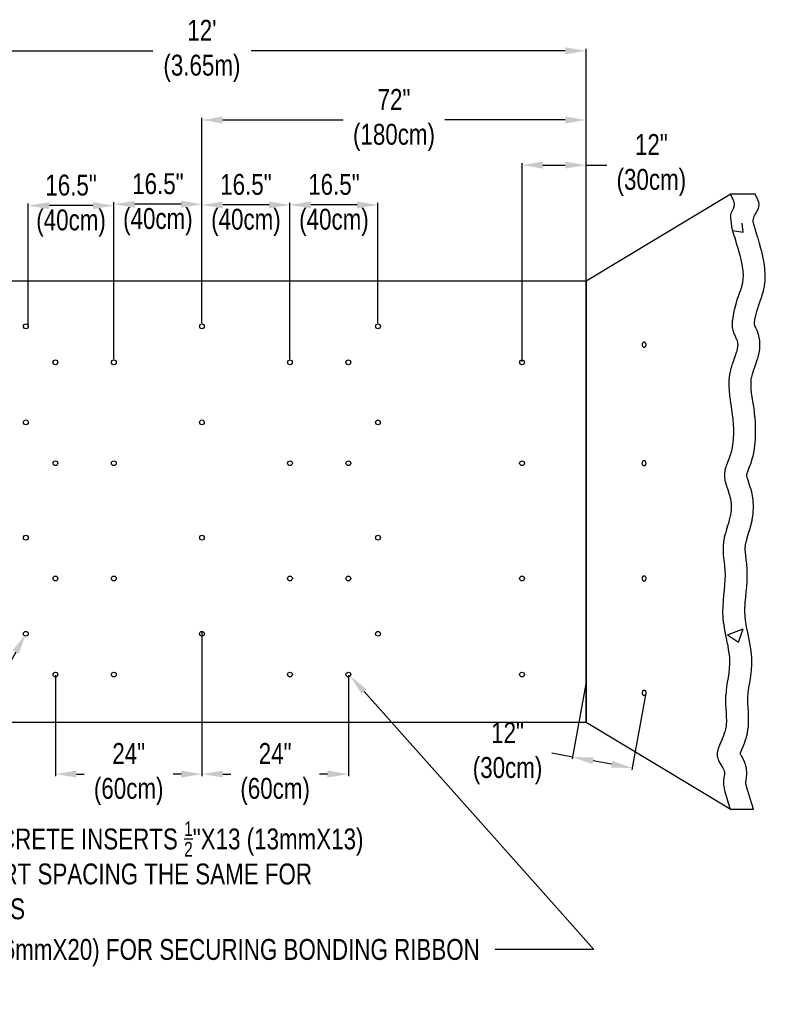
# Model space of a CAD drawing. Header units: inches. Extents: x 65 to 2519, y -54 to 399.
# Tile 4 of 21: x 123 to 189, y 123 to 211. Entities that reach past the tile are written whole.
import ezdxf
from ezdxf import colors
from ezdxf.entities.mleader import LeaderData, LeaderLine
from ezdxf.math import Vec2, Vec3

# ---------------------------------------------------------------- set-up
doc = ezdxf.new("R2010")
doc.units = ezdxf.units.IN
doc.header["$MEASUREMENT"] = 0
for name, color, linetype in [('3', 7, 'Continuous'), ('Drawing Notes', 7, 'Continuous'), ('Manhole', 30, 'Continuous')]:
    doc.layers.add(name, color=color, linetype=linetype)
doc.styles.add('120', font='FSIMPLEX.SHX', dxfattribs={"width": 0.8, "height": 1.8674})
doc.styles.get("Standard").update_dxf_attribs({"font": 'fsimplex.shx', "width": 0.8})
doc.dimstyles.get("Standard").update_dxf_attribs({"dimtxt": 1.8674, "dimasz": 1.8674, "dimexe": 0.18, "dimexo": 0.0625, "dimgap": 0.09, "dimtad": 0, "dimtih": 1, "dimtoh": 1, "dimdec": 4, "dimzin": 0, "dimdsep": 46, "dimtxsty": '120', "dimcen": 0.09, "dimclrd": 256, "dimclre": 256, "dimclrt": 256, "dimadec": 0, "dimazin": 0, "dimtfac": 1, "dimtdec": 4, "dimtofl": 0, "dimtmove": 0, "dimatfit": 3, "dimfxl": 1, "dimtolj": 1, "dimtzin": 0, "dimarcsym": 0})

# ---------------------------------------------------------------- blocks, each defined once
blk = doc.blocks.new('*D11')
at = {"lineweight": -2, "transparency": 16777216}
for p, q in [((139.069, 187.965), (139.069, 202.436)), ((173.396, 187.965), (173.396, 202.436)), ((140.936, 202.256), (151.696, 202.256)), ((171.529, 202.256), (160.769, 202.256))]:
    blk.add_line(p, q, dxfattribs=at)
at = {"transparency": 16777216}
for points in [[(140.936, 202.567), (140.936, 201.944), (139.069, 202.256)], [(171.529, 202.567), (171.529, 201.944), (173.396, 202.256)]]:
    blk.add_solid(points, dxfattribs=at)
at = {"layer": 'Defpoints', "color": 0, "transparency": 16777216}
for p in [(139.069, 202.256), (139.069, 187.903), (173.396, 187.903)]:
    blk.add_point(p, dxfattribs=at)
at = {"transparency": 16777216, "insert": (156.232, 202.256), "char_height": 1.8674, "attachment_point": 5, "style": '120'}
blk.add_mtext('\\A1;72"\\P(180cm)', dxfattribs=at)
blk = doc.blocks.new('*D12')
at = {"lineweight": -2, "transparency": 16777216}
for p, q in [((146.936, 187.965), (146.936, 194.849)), ((152.935, 194.669), (148.803, 194.669)), ((154.802, 184.104), (154.802, 194.849))]:
    blk.add_line(p, q, dxfattribs=at)
at = {"transparency": 16777216}
for points in [[(148.803, 194.98), (148.803, 194.358), (146.936, 194.669)], [(152.935, 194.98), (152.935, 194.358), (154.802, 194.669)]]:
    blk.add_solid(points, dxfattribs=at)
at = {"layer": 'Defpoints', "color": 0, "transparency": 16777216}
for p in [(146.936, 194.669), (146.936, 187.903), (154.802, 184.041)]:
    blk.add_point(p, dxfattribs=at)
at = {"transparency": 16777216, "insert": (150.869, 194.669), "char_height": 1.8674, "attachment_point": 5, "style": '120'}
blk.add_mtext('\\A1;16.5"\\P(40cm)', dxfattribs=at)
blk = doc.blocks.new('*D13')
at = {"lineweight": -2, "transparency": 16777216}
for p, q in [((131.202, 188.028), (131.202, 194.912)), ((137.202, 194.732), (133.07, 194.732)), ((139.069, 188.028), (139.069, 194.912))]:
    blk.add_line(p, q, dxfattribs=at)
at = {"transparency": 16777216}
for points in [[(133.07, 195.043), (133.07, 194.42), (131.202, 194.732)], [(137.202, 195.043), (137.202, 194.42), (139.069, 194.732)]]:
    blk.add_solid(points, dxfattribs=at)
at = {"layer": 'Defpoints', "color": 0, "transparency": 16777216}
for p in [(131.202, 194.732), (131.202, 187.965), (139.069, 187.965)]:
    blk.add_point(p, dxfattribs=at)
at = {"transparency": 16777216, "insert": (135.136, 194.732), "char_height": 1.8674, "attachment_point": 5, "style": '120'}
blk.add_mtext('\\A1;16.5"\\P(40cm)', dxfattribs=at)
blk = doc.blocks.new('*D14')
at = {"lineweight": -2, "transparency": 16777216}
for p, q in [((123.55, 183.9), (123.55, 194.787)), ((129.335, 194.607), (125.418, 194.607)), ((131.202, 180.885), (131.202, 194.787))]:
    blk.add_line(p, q, dxfattribs=at)
at = {"transparency": 16777216}
for points in [[(125.418, 194.918), (125.418, 194.295), (123.55, 194.607)], [(129.335, 194.918), (129.335, 194.295), (131.202, 194.607)]]:
    blk.add_solid(points, dxfattribs=at)
at = {"layer": 'Defpoints', "color": 0, "transparency": 16777216}
for p in [(123.55, 194.607), (123.55, 183.838), (131.202, 180.823)]:
    blk.add_point(p, dxfattribs=at)
at = {"transparency": 16777216, "insert": (127.376, 194.607), "char_height": 1.8674, "attachment_point": 5, "style": '120'}
blk.add_mtext('\\A1;16.5"\\P(40cm)', dxfattribs=at)
blk = doc.blocks.new('*D15')
at = {"lineweight": -2, "transparency": 16777216}
for p, q in [((139.069, 184.104), (139.069, 194.849)), ((145.068, 194.669), (140.936, 194.669)), ((146.936, 180.885), (146.936, 194.849))]:
    blk.add_line(p, q, dxfattribs=at)
at = {"transparency": 16777216}
for points in [[(140.936, 194.98), (140.936, 194.358), (139.069, 194.669)], [(145.068, 194.98), (145.068, 194.358), (146.936, 194.669)]]:
    blk.add_solid(points, dxfattribs=at)
at = {"layer": 'Defpoints', "color": 0, "transparency": 16777216}
for p in [(139.069, 194.669), (139.069, 184.041), (146.936, 180.823)]:
    blk.add_point(p, dxfattribs=at)
at = {"transparency": 16777216, "insert": (143.002, 194.669), "char_height": 1.8674, "attachment_point": 5, "style": '120'}
blk.add_mtext('\\A1;16.5"\\P(40cm)', dxfattribs=at)
blk = doc.blocks.new('*D16')
at = {"lineweight": -2, "transparency": 16777216}
for p, q in [((173.385, 151.897), (172.15, 145.177)), ((178.716, 150.917), (177.482, 144.198)), ((172.183, 145.354), (170.346, 145.692)), ((175.678, 144.712), (174.019, 145.017))]:
    blk.add_line(p, q, dxfattribs=at)
at = {"transparency": 16777216}
for points in [[(174.075, 145.323), (173.963, 144.711), (172.183, 145.354)], [(175.734, 145.018), (175.622, 144.406), (177.514, 144.375)]]:
    blk.add_solid(points, dxfattribs=at)
at = {"layer": 'Defpoints', "color": 0, "transparency": 16777216}
for p in [(173.396, 151.958), (178.728, 150.979), (172.183, 145.354)]:
    blk.add_point(p, dxfattribs=at)
at = {"transparency": 16777216, "insert": (166.379, 145.692), "char_height": 1.8674, "attachment_point": 5, "style": '120'}
blk.add_mtext('\\A1;12"\\P(30cm)', dxfattribs=at)
blk = doc.blocks.new('*D18')
at = {"lineweight": -2, "transparency": 16777216}
for p, q in [((139.069, 156.517), (139.069, 143.65)), ((125.982, 152.655), (125.982, 143.65)), ((127.849, 143.83), (128.558, 143.83)), ((137.202, 143.83), (136.493, 143.83))]:
    blk.add_line(p, q, dxfattribs=at)
at = {"transparency": 16777216}
for points in [[(127.849, 144.142), (127.849, 143.519), (125.982, 143.83)], [(137.202, 144.142), (137.202, 143.519), (139.069, 143.83)]]:
    blk.add_solid(points, dxfattribs=at)
at = {"layer": 'Defpoints', "color": 0, "transparency": 16777216}
for p in [(139.069, 156.58), (125.982, 152.718), (125.982, 143.83)]:
    blk.add_point(p, dxfattribs=at)
at = {"transparency": 16777216, "insert": (132.525, 143.83), "char_height": 1.8674, "attachment_point": 5, "style": '120'}
blk.add_mtext('\\A1;24"\\P(60cm)', dxfattribs=at)
blk = doc.blocks.new('*D19')
at = {"lineweight": -2, "transparency": 16777216}
for p, q in [((139.069, 156.302), (139.069, 143.65)), ((152.156, 152.655), (152.156, 143.65)), ((140.936, 143.83), (141.646, 143.83)), ((150.289, 143.83), (149.58, 143.83))]:
    blk.add_line(p, q, dxfattribs=at)
at = {"transparency": 16777216}
for points in [[(140.936, 144.142), (140.936, 143.519), (139.069, 143.83)], [(150.289, 144.142), (150.289, 143.519), (152.156, 143.83)]]:
    blk.add_solid(points, dxfattribs=at)
at = {"layer": 'Defpoints', "color": 0, "transparency": 16777216}
for p in [(139.069, 156.365), (152.156, 152.718), (139.069, 143.83)]:
    blk.add_point(p, dxfattribs=at)
at = {"transparency": 16777216, "insert": (145.613, 143.83), "char_height": 1.8674, "attachment_point": 5, "style": '120'}
blk.add_mtext('\\A1;24"\\P(60cm)', dxfattribs=at)
blk = doc.blocks.new('*D20')
at = {"lineweight": -2, "transparency": 16777216}
for p, q in [((104.742, 187.965), (104.742, 208.611)), ((173.396, 187.965), (173.396, 208.611)), ((106.61, 208.431), (134.675, 208.431)), ((171.529, 208.431), (143.463, 208.431))]:
    blk.add_line(p, q, dxfattribs=at)
at = {"transparency": 16777216}
for points in [[(106.61, 208.742), (106.61, 208.12), (104.742, 208.431)], [(171.529, 208.742), (171.529, 208.12), (173.396, 208.431)]]:
    blk.add_solid(points, dxfattribs=at)
at = {"layer": 'Defpoints', "color": 0, "transparency": 16777216}
for p in [(104.742, 208.431), (104.742, 187.903), (173.396, 187.903)]:
    blk.add_point(p, dxfattribs=at)
at = {"transparency": 16777216, "insert": (139.069, 208.431), "char_height": 1.8674, "attachment_point": 5, "style": '120'}
blk.add_mtext("\\A1;12'\\P(3.65m)", dxfattribs=at)
blk = doc.blocks.new('A$C7DAF2FD7')
at = {"layer": 'Drawing Notes', "lineweight": -2}
blk.add_lwpolyline([(1.412, -1.525), (19.103, -21.372), (21.921, -24.551), (13.107, -24.551)], dxfattribs=at)
at = {"layer": 'Drawing Notes'}
blk.add_solid([(1.18, -1.732), (0.17, -0.131), (1.645, -1.318)], dxfattribs=at)
blk = doc.blocks.new('*D24')
at = {"layer": 'Defpoints', "color": 0, "transparency": 16777216}
for p in [(173.396, 198.227), (167.675, 180.608), (173.396, 180.608)]:
    blk.add_point(p, dxfattribs=at)
at = {"layer": 'Drawing Notes', "lineweight": -2, "transparency": 16777216}
for p, q in [((167.675, 180.671), (167.675, 198.407)), ((169.542, 198.227), (171.529, 198.227)), ((173.396, 180.671), (173.396, 198.407)), ((173.396, 198.227), (175.263, 198.227))]:
    blk.add_line(p, q, dxfattribs=at)
at = {"layer": 'Drawing Notes', "transparency": 16777216}
for points in [[(169.542, 198.538), (169.542, 197.915), (167.675, 198.227)], [(171.529, 198.538), (171.529, 197.915), (173.396, 198.227)]]:
    blk.add_solid(points, dxfattribs=at)
at = {"layer": 'Drawing Notes', "transparency": 16777216, "insert": (179.23, 198.227), "char_height": 1.8674, "attachment_point": 5, "style": '120'}
blk.add_mtext('\\A1;12"\\P(30cm)', dxfattribs=at)

msp = doc.modelspace()

# ---------------------------------------------------------------- hatches: boundary and pattern name
h = msp.add_hatch()
h.set_pattern_fill('AR-CONC', color=256, scale=2)
h.set_pattern_definition([(50, (-1.287, -6.314), (14.3452, -1.25504), [1.5, -16.5]), (355, (-1.287, -6.314), (-2.775, 15.04384), [1.2, -13.2]), (100.4514, (-0.092, -6.419), (11.5702, 13.7888), [1.2748, -14.02284]), (46.184, (-1.287, -2.314), (21.3448, -3.3104), [2.25, -24.75]), (96.636, (0.491, -2.59), (18.6932, 19.4824), [1.9122, -21.0343]), (351.184, (-1.287, -2.314), (18.6932, 19.4824), [1.8, -19.8]), (21, (0.713, -3.314), (11.93814, -8.0524), [1.5, -16.5]), (326, (0.713, -3.314), (4.8663, 14.503), [1.2, -13.2]), (71.4514, (1.708, -3.985), (16.80445, 6.4506), [1.2748, -14.02284]), (37.5, (-1.2873, -6.3143), (0.2432, 6.65788), [0, -13.04, 0, -13.4, 0, -13.25]), (7.5, (-1.287, -6.314), (5.26139, 7.88823), [0, -7.64, 0, -12.74, 0, -5.05]), (327.5, (-5.747, -6.3143), (10.67645, -0.4511), [0, -5, 0, -15.6, 0, -20.7]), (317.5, (-7.747, -6.314), (11.66372, 2.0021), [0, -6.5, 0, -10.36, 0, -14.7])])
h.paths.add_polyline_path([(189.30028, 189.18486), (189.20773, 189.65319), (189.08734, 190.16033), (188.94376, 190.69981), (188.78162, 191.26517), (188.60556, 191.84994), (188.42022, 192.44765), (188.23025, 193.05182), (186.26847, 193.05182), (186.45845, 192.44765), (186.64379, 191.84994), (186.81984, 191.26517), (186.98198, 190.69981), (187.12557, 190.16033), (187.24595, 189.65319), (187.3385, 189.18486), (187.39858, 188.76181), (187.42308, 188.38776), (187.41511, 188.05533), (187.37931, 187.75441), (187.32031, 187.47488), (187.24275, 187.20662), (187.15127, 186.9395), (187.05052, 186.66341), (186.94512, 186.36822), (186.83968, 186.04694), (186.73854, 185.70507), (186.64603, 185.35125), (186.56646, 184.99412), (186.50414, 184.64229), (186.46339, 184.30441), (186.44851, 183.9891), (186.46383, 183.70501), (186.51122, 183.45777), (186.58283, 183.24107), (186.66837, 183.04563), (186.75756, 182.86213), (186.84012, 182.68129), (186.90575, 182.49382), (186.94418, 182.2904), (186.94512, 182.06175), (186.90183, 181.80073), (186.8217, 181.50884), (186.7157, 181.18971), (186.59477, 180.84702), (186.46986, 180.4844), (186.35191, 180.10552), (186.25188, 179.71402), (186.18072, 179.31355), (186.14643, 178.90722), (186.14533, 178.49591), (186.17076, 178.07995), (186.21611, 177.65967), (186.27472, 177.23541), (186.33997, 176.8075), (186.40522, 176.37626), (186.46383, 175.94204), (186.51011, 175.50572), (186.54213, 175.07039), (186.55888, 174.63971), (186.55938, 174.21733), (186.54263, 173.80691), (186.50763, 173.41208), (186.45338, 173.03652), (186.3789, 172.68386), (186.28478, 172.35633), (186.17806, 172.05038), (186.06736, 171.76103), (185.9613, 171.48329), (185.86852, 171.2122), (185.79763, 170.94277), (185.75726, 170.67002), (185.75605, 170.38897), (185.79907, 170.09552), (185.87725, 169.78913), (185.978, 169.47012), (186.08871, 169.13882), (186.19675, 168.79557), (186.28954, 168.4407), (186.35446, 168.07455), (186.3789, 167.69743), (186.35429, 167.31014), (186.28821, 166.9152), (186.19227, 166.51562), (186.07809, 166.11438), (185.95727, 165.71447), (185.84142, 165.31887), (185.74217, 164.93058), (185.67111, 164.55258), (185.63655, 164.18659), (185.63351, 163.82923), (185.65369, 163.47585), (185.68881, 163.12181), (185.73055, 162.76246), (185.77064, 162.39315), (185.80078, 162.00923), (185.81267, 161.60605), (185.80067, 161.18035), (185.76976, 160.7344), (185.72757, 160.27185), (185.68173, 159.79635), (185.63987, 159.31155), (185.60962, 158.82111), (185.59862, 158.32867), (185.61449, 157.8379), (185.6621, 157.35188), (185.73526, 156.87151), (185.825, 156.39711), (185.92238, 155.92903), (186.01842, 155.46758), (186.10419, 155.01311), (186.17071, 154.56594), (186.20903, 154.12641), (186.21301, 153.69467), (186.18779, 153.27025), (186.14135, 152.85246), (186.08163, 152.44065), (186.0166, 152.03415), (185.95423, 151.6323), (185.90247, 151.23444), (185.86929, 150.83989), (185.86, 150.44834), (185.86929, 150.06076), (185.8892, 149.6785), (185.91176, 149.30288), (185.92901, 148.93523), (185.93299, 148.57688), (185.91574, 148.22914), (185.86929, 147.89337), (185.78884, 147.57059), (185.68217, 147.26077), (185.56024, 146.96356), (185.434, 146.67863), (185.3144, 146.40566), (185.21238, 146.14431), (185.13889, 145.89424), (185.10488, 145.65514), (185.11771, 145.42677), (185.17035, 145.20935), (185.25219, 145.00323), (185.35261, 144.80872), (185.46099, 144.62617), (185.56671, 144.4559), (185.65917, 144.29825), (185.72773, 144.15354), (185.76478, 144.02115), (185.77463, 143.89658), (185.76459, 143.77435), (185.74195, 143.64901), (185.71403, 143.51508), (185.68812, 143.36711), (185.67154, 143.19962), (185.67158, 143.00715), (185.69384, 142.78578), (185.73704, 142.53777), (185.79819, 142.26692), (185.8743, 141.97705), (185.96237, 141.67195), (186.05942, 141.35543), (186.16245, 141.0313), (186.26848, 140.70337), (188.23025, 140.70337), (188.12423, 141.0313), (188.0212, 141.35543), (187.92415, 141.67195), (187.83608, 141.97705), (187.75997, 142.26692), (187.69882, 142.53777), (187.65562, 142.78578), (187.63336, 143.00715), (187.63331, 143.19962), (187.64989, 143.36711), (187.6758, 143.51508), (187.70372, 143.64901), (187.72636, 143.77435), (187.73641, 143.89658), (187.72656, 144.02115), (187.68951, 144.15354), (187.62094, 144.29825), (187.52849, 144.4559), (187.42276, 144.62617), (187.31438, 144.80872), (187.21397, 145.00323), (187.13213, 145.20935), (187.07949, 145.42677), (187.06666, 145.65514), (187.10067, 145.89424), (187.17415, 146.14431), (187.27617, 146.40566), (187.39578, 146.67863), (187.52202, 146.96356), (187.64395, 147.26077), (187.75061, 147.57059), (187.83107, 147.89337), (187.87751, 148.22914), (187.89477, 148.57688), (187.89079, 148.93523), (187.87353, 149.30288), (187.85097, 149.6785), (187.83107, 150.06076), (187.82178, 150.44834), (187.83107, 150.83989), (187.86424, 151.23444), (187.916, 151.6323), (187.97837, 152.03415), (188.0434, 152.44065), (188.10312, 152.85246), (188.14957, 153.27025), (188.17478, 153.69467), (188.1708, 154.12641), (188.13248, 154.56594), (188.06596, 155.01311), (187.9802, 155.46758), (187.88415, 155.92903), (187.78677, 156.39711), (187.69703, 156.87151), (187.62387, 157.35188), (187.57626, 157.8379), (187.56039, 158.32867), (187.5714, 158.82111), (187.60164, 159.31155), (187.6435, 159.79635), (187.68934, 160.27185), (187.73153, 160.7344), (187.76244, 161.18035), (187.77444, 161.60605), (187.76255, 162.00923), (187.73242, 162.39315), (187.69233, 162.76246), (187.65058, 163.12181), (187.61547, 163.47585), (187.59529, 163.82923), (187.59833, 164.18659), (187.63289, 164.55258), (187.70394, 164.93058), (187.8032, 165.31887), (187.91904, 165.71447), (188.03986, 166.11438), (188.15405, 166.51562), (188.24999, 166.9152), (188.31606, 167.31014), (188.34067, 167.69743), (188.31623, 168.07455), (188.25131, 168.4407), (188.15853, 168.79557), (188.05048, 169.13882), (187.93978, 169.47012), (187.83903, 169.78913), (187.76084, 170.09552), (187.71782, 170.38897), (187.71904, 170.67002), (187.7594, 170.94277), (187.83029, 171.2122), (187.92308, 171.48329), (188.02914, 171.76103), (188.13984, 172.05038), (188.24656, 172.35633), (188.34067, 172.68386), (188.41515, 173.03652), (188.4694, 173.41208), (188.5044, 173.80691), (188.52116, 174.21733), (188.52066, 174.63971), (188.5039, 175.07039), (188.47189, 175.50572), (188.42561, 175.94204), (188.36699, 176.37626), (188.30174, 176.8075), (188.23649, 177.23541), (188.17788, 177.65967), (188.13254, 178.07995), (188.1071, 178.49591), (188.10821, 178.90722), (188.14249, 179.31355), (188.21366, 179.71402), (188.31369, 180.10552), (188.43163, 180.4844), (188.55655, 180.84702), (188.67748, 181.18971), (188.78348, 181.50884), (188.8636, 181.80073), (188.9069, 182.06175), (188.90596, 182.2904), (188.86753, 182.49382), (188.80189, 182.68129), (188.71934, 182.86213), (188.63014, 183.04563), (188.5446, 183.24107), (188.47299, 183.45777), (188.42561, 183.70501), (188.41029, 183.9891), (188.42516, 184.30441), (188.46592, 184.64229), (188.52823, 184.99412), (188.6078, 185.35125), (188.70031, 185.70507), (188.80145, 186.04694), (188.9069, 186.36822), (189.01229, 186.66341), (189.11305, 186.9395), (189.20452, 187.20662), (189.28208, 187.47488), (189.34108, 187.75441), (189.37689, 188.05533), (189.38486, 188.38776), (189.36035, 188.76181)])

# ---------------------------------------------------------------- linework, layer by layer
at = {"layer": '3'}
for points in [[(178.58235, 182.43215, -0.1467539), (178.6368, 182.41581, -0.10714967), (178.69071, 182.36071, -0.076742), (178.72313, 182.28567, -0.06373711), (178.7356, 182.18824, -0.06373711), (178.72313, 182.0908, -0.076742), (178.69071, 182.01577, -0.10714967), (178.6368, 181.96066, -0.1467539), (178.58235, 181.94433, -0.1467539), (178.5279, 181.96066, -0.10714967), (178.47398, 182.01577, -0.076742), (178.44157, 182.0908, -0.06373711), (178.4291, 182.18824, -0.06373711), (178.44157, 182.28567, -0.076742), (178.47398, 182.36071, -0.10714967), (178.5279, 182.41581, -0.1467539)], [(178.58, 171.84139, -0.1467539), (178.63445, 171.82506, -0.10714967), (178.68836, 171.76995, -0.076742), (178.72078, 171.69492, -0.06373711), (178.73325, 171.59748, -0.06373711), (178.72078, 171.50005, -0.076742), (178.68836, 171.42501, -0.10714967), (178.63445, 171.36991, -0.1467539), (178.58, 171.35357, -0.1467539), (178.52555, 171.36991, -0.10714967), (178.47164, 171.42501, -0.076742), (178.43922, 171.50005, -0.06373711), (178.42675, 171.59748, -0.06373711), (178.43922, 171.69492, -0.076742), (178.47164, 171.76995, -0.10714967), (178.52555, 171.82506, -0.1467539)], [(178.58143, 161.5472, -0.1467539), (178.63588, 161.53087, -0.10714967), (178.6898, 161.47576, -0.076742), (178.72221, 161.40073, -0.06373711), (178.73468, 161.30329, -0.06373711), (178.72221, 161.20585, -0.076742), (178.6898, 161.13082, -0.10714967), (178.63588, 161.07572, -0.1467539), (178.58143, 161.05938, -0.1467539), (178.52698, 161.07572, -0.10714967), (178.47307, 161.13082, -0.076742), (178.44065, 161.20585, -0.06373711), (178.42818, 161.30329, -0.06373711), (178.44065, 161.40073, -0.076742), (178.47307, 161.47576, -0.10714967), (178.52698, 161.53087, -0.1467539)], [(178.58819, 151.32424, -0.1467539), (178.64264, 151.30791, -0.10714967), (178.69656, 151.2528, -0.076742), (178.72897, 151.17777, -0.06373711), (178.74144, 151.08033, -0.06373711), (178.72897, 150.98289, -0.076742), (178.69656, 150.90786, -0.10714967), (178.64264, 150.85276, -0.1467539), (178.58819, 150.83642, -0.1467539), (178.53374, 150.85276, -0.10714967), (178.47983, 150.90786, -0.076742), (178.44742, 150.98289, -0.06373711), (178.43494, 151.08033, -0.06373711), (178.44742, 151.17777, -0.076742), (178.47983, 151.2528, -0.10714967), (178.53374, 151.30791, -0.1467539)]]:
    msp.add_lwpolyline(points, format="xyb", close=True, dxfattribs=at)
for centre in [(123.33591, 183.82648), (139.06905, 183.82648), (154.80219, 183.82648), (125.98193, 180.60834), (131.20248, 180.60834), (146.93562, 180.60834), (152.15616, 180.60834), (167.67476, 180.60834), (123.33591, 175.24476), (139.06905, 175.24476), (154.80219, 175.24476), (125.98193, 171.59754), (131.20248, 171.59754), (146.93562, 171.59754), (152.15616, 171.59754), (167.67476, 171.59754), (123.33591, 164.94671), (139.06905, 164.94671), (154.80219, 164.94671), (125.98193, 161.29948), (131.20248, 161.29948), (146.93562, 161.29948), (152.15616, 161.29948), (167.67476, 161.29948), (123.33591, 156.36499), (139.06905, 156.36499), (154.80219, 156.36499), (125.98193, 152.71777), (131.20248, 152.71777), (146.93562, 152.71777), (152.15616, 152.71777), (167.67476, 152.71777)]:
    msp.add_circle(centre, 0.21454, dxfattribs=at)
at = {"layer": 'Manhole'}
msp.add_lwpolyline([(186.26627, 140.70469), (188.35865, 140.70469), (188.0574, 141.63646, -0.00123171), (188.05605, 141.64069), (187.95966, 141.94391, -0.00256455), (187.95691, 141.95272), (187.87119, 142.23231, -0.00412015), (187.86696, 142.24652), (187.79521, 142.49506, -0.00606872), (187.78941, 142.51612), (187.73494, 142.72357, -0.00867679), (187.72753, 142.75392), (187.69321, 142.90596, -0.01239843), (187.68446, 142.94972), (187.67147, 143.02429, -0.01806142), (187.66264, 143.08869), (187.66126, 143.10242), (187.66542, 143.12617, -0.00806158), (187.67088, 143.15467), (187.69228, 143.25732, 0.00671982), (187.6969, 143.28106), (187.7315, 143.47266, 0.02417117), (187.74281, 143.55889), (187.76436, 143.82115, 0.0402488), (187.76459, 143.96581), (187.73947, 144.28358, 0.0485309), (187.70897, 144.45519), (187.6184, 144.77881, 0.04243406), (187.56502, 144.92165), (187.43628, 145.19332, 0.02197604), (187.39932, 145.26322), (187.27567, 145.47407, 0.00631896), (187.26392, 145.49354), (187.16137, 145.65869), (187.15995, 145.66108), (187.25362, 145.87487, -0.0010275), (187.25511, 145.87826), (187.38508, 146.17158, 0.00694242), (187.39488, 146.19457), (187.53449, 146.53487, 0.01443513), (187.55281, 146.58349), (187.6852, 146.96803, 0.02182404), (187.7075, 147.04332), (187.81354, 147.46876, 0.02671267), (187.83177, 147.56311), (187.89276, 148.00401, 0.02197477), (187.90015, 148.08274), (187.92141, 148.51132, 0.0151718), (187.92246, 148.56592), (187.91789, 148.97682, 0.00894566), (187.91696, 149.00901), (187.89846, 149.40325, 0.0032748), (187.89783, 149.41502), (187.87553, 149.78628, -0.00199043), (187.87513, 149.79344), (187.85793, 150.12372, -0.0070162), (187.85697, 150.14896), (187.8503, 150.42712, -0.01192175), (187.8503, 150.47003), (187.85589, 150.70578, -0.01504423), (187.8588, 150.75985), (187.87919, 151.00229, -0.01136719), (187.88355, 151.04297), (187.92224, 151.34041, -0.00615699), (187.92537, 151.36236), (187.98126, 151.72242, -0.00115983), (187.98191, 151.72655), (188.04713, 152.13429, 0.00365348), (188.04912, 152.14729), (188.11258, 152.58492, 0.00832273), (188.11638, 152.61464), (188.16793, 153.07826, 0.01284651), (188.17186, 153.12434), (188.20095, 153.61399, 0.01714189), (188.20249, 153.67567), (188.19778, 154.18711, 0.01943791), (188.19441, 154.25698), (188.14954, 154.77166, 0.01517946), (188.14315, 154.82592), (188.06865, 155.32673, 0.00971024), (188.06283, 155.36119), (187.97126, 155.84646, 0.00467515), (187.96798, 155.86297), (187.86991, 156.33412, -0.00002819), (187.86989, 156.33422), (187.77786, 156.77661, -0.00453399), (187.77468, 156.79262), (187.69943, 157.19039, -0.00895983), (187.69401, 157.22219), (187.64028, 157.57497, -0.01337137), (187.63431, 157.62273), (187.60344, 157.93788, -0.01633203), (187.59962, 157.99654), (187.58936, 158.31401, -0.01366764), (187.58911, 158.3632), (187.59708, 158.71997, -0.00981338), (187.59856, 158.75526), (187.62314, 159.15372, -0.00613379), (187.62477, 159.17574), (187.66234, 159.61087, -0.00249438), (187.66315, 159.61981), (187.70788, 160.08375, 0.00128649), (187.70831, 160.08836), (187.75183, 160.56551, 0.00543967), (187.7534, 160.58503), (187.78668, 161.0651, 0.01025606), (187.78847, 161.10197), (187.80199, 161.5814, 0.01441553), (187.80195, 161.63329), (187.78835, 162.09446, 0.01221473), (187.78599, 162.13836), (187.7525, 162.56499, 0.00744838), (187.75, 162.59169), (187.70772, 162.98121, 0.0018825), (187.70696, 162.98795), (187.66754, 163.32726, -0.00420098), (187.66592, 163.34229), (187.63917, 163.61208, -0.01045077), (187.63624, 163.64958), (187.6249, 163.84806, -0.01639219), (187.62347, 163.90704), (187.62465, 164.04587, -0.02141288), (187.6286, 164.12282), (187.63907, 164.23366, -0.02291884), (187.65057, 164.31531), (187.67994, 164.47155, -0.01611497), (187.69249, 164.52817), (187.75629, 164.77778, -0.00865225), (187.76453, 164.80782), (187.86286, 165.14361, -0.00213224), (187.86505, 165.15096), (187.98485, 165.5475, 0.00403691), (187.98894, 165.56145), (188.11173, 165.99295, 0.01040421), (188.12123, 166.02917), (188.23135, 166.4878, 0.01746589), (188.24388, 166.5494), (188.32545, 167.03689, 0.02558831), (188.33597, 167.12834), (188.36855, 167.64106, 0.03205302), (188.36848, 167.75633), (188.33561, 168.26345, 0.02769461), (188.32367, 168.36235), (188.24058, 168.83103, 0.02007045), (188.22513, 168.90158), (188.1145, 169.32471, 0.01230561), (188.10224, 169.36727), (187.98328, 169.7452, 0.0043808), (187.97841, 169.7602), (187.87228, 170.07783, -0.00414534), (187.86766, 170.09202), (187.79852, 170.31096, -0.0140128), (187.78468, 170.35946), (187.75219, 170.48679), (187.74664, 170.52466), (187.74933, 170.54287), (187.76561, 170.60473, -0.01812589), (187.78448, 170.66717), (187.82696, 170.79128, -0.00875192), (187.83768, 170.8209), (187.92515, 171.04996, -0.00015665), (187.92535, 171.05048), (188.04175, 171.35473, 0.00744679), (188.05096, 171.3799), (188.17304, 171.72988, 0.01395514), (188.18825, 171.77775), (188.30154, 172.17203, 0.01791537), (188.31712, 172.2346), (188.40695, 172.65994, 0.01617734), (188.41713, 172.71727), (188.4807, 173.15738, 0.01375636), (188.48643, 173.20657), (188.52637, 173.65708, 0.0119061), (188.52914, 173.69985), (188.54788, 174.15904, 0.01049487), (188.54863, 174.19681), (188.54808, 174.66259, 0.00942649), (188.5474, 174.69652), (188.52912, 175.16651, 0.00863266), (188.52737, 175.19754), (188.49269, 175.66915, 0.00806659), (188.49009, 175.69807), (188.44032, 176.1673, 0.00712404), (188.43725, 176.19276), (188.3754, 176.651, 0.00399865), (188.37336, 176.66525), (188.30671, 177.10571, 0.00028688), (188.30656, 177.10673), (188.24427, 177.51523, -0.00350776), (188.24245, 177.52772), (188.19251, 177.88924, -0.00745357), (188.18923, 177.91587), (188.1557, 178.22667, -0.01159989), (188.15219, 178.26827), (188.13647, 178.52535, -0.01594205), (188.13479, 178.5827), (188.13533, 178.78409, -0.02037397), (188.13852, 178.85734), (188.15175, 179.01422, -0.02292837), (188.16245, 179.09602), (188.19164, 179.26027, -0.01857225), (188.20577, 179.3256), (188.26075, 179.5408, -0.01290996), (188.27341, 179.58551), (188.35632, 179.85183, -0.00748957), (188.36471, 179.87745), (188.472, 180.1889, -0.0018739), (188.47423, 180.19527), (188.59491, 180.53728, 0.00463536), (188.60032, 180.55307), (188.71857, 180.90907, 0.01320233), (188.73236, 180.95455), (188.83503, 181.3286, 0.0258848), (188.855, 181.41955), (188.92258, 181.82698, 0.04214721), (188.93471, 181.97795), (188.93298, 182.39831, 0.04568539), (188.91734, 182.56169), (188.8452, 182.94354, 0.03752697), (188.81029, 183.07386), (188.70113, 183.38567, 0.02287926), (188.6704, 183.46204), (188.56166, 183.70022, 0.00604552), (188.55239, 183.71991), (188.48263, 183.86342, -0.00997215), (188.46759, 183.89601), (188.44256, 183.95318), (188.44026, 183.9958), (188.44544, 184.10544, -0.01822528), (188.45091, 184.1708), (188.46949, 184.32479, -0.01381998), (188.47681, 184.37399), (188.51413, 184.5847, -0.01097795), (188.52187, 184.62345), (188.57617, 184.86717, -0.00912938), (188.5839, 184.89911), (188.65141, 185.1573, -0.00797397), (188.65911, 185.18495), (188.73509, 185.44176, -0.00737638), (188.74299, 185.4671), (188.82353, 185.71247, -0.00644941), (188.83105, 185.73444), (188.92052, 185.98503, -0.00174546), (188.92266, 185.99094), (189.02368, 186.26778, 0.00499382), (189.02968, 186.28472), (189.13324, 186.58713, 0.0121258), (189.14637, 186.62875), (189.24238, 186.96082, 0.01835708), (189.25839, 187.02492), (189.33573, 187.39136, 0.02240168), (189.34883, 187.4709), (189.39649, 187.87142, 0.02361966), (189.40253, 187.95619), (189.4129, 188.38879, 0.02235084), (189.41124, 188.46919), (189.38085, 188.93299, 0.01891238), (189.37384, 189.00068), (189.30383, 189.49368, 0.01351128), (189.29569, 189.54163), (189.19343, 190.05912, 0.00949114), (189.18617, 190.0925), (189.0576, 190.6341, 0.00676249), (189.05166, 190.65771), (188.9016, 191.22152, 0.00479413), (188.897, 191.23816), (188.73001, 191.82044, 0.00328678), (188.72668, 191.83179), (188.54726, 192.42771, 0.00205939), (188.54509, 192.4348), (188.35779, 193.03886, 0.00099364), (188.35672, 193.04227), (188.34482, 193.08012), (188.33731, 193.15035, -0.14482752), (188.4293, 193.65266), (188.75978, 194.30522, 0.2394242), (188.75878, 195.12042), (188.50101, 195.62634), (186.26847, 195.62634), (186.52763, 195.11769, -0.2394242), (186.52863, 194.3025), (186.50748, 194.26073), (186.38878, 194.02634, 0.14482752), (186.29679, 193.52403), (186.37839, 192.76097, 0.04957076), (186.41473, 192.5867), (186.45791, 192.44936, -0.00099364), (186.45898, 192.44594), (186.64269, 191.85348, -0.00205939), (186.64486, 191.84639), (186.81814, 191.27084, -0.00328678), (186.82148, 191.25949), (186.97961, 190.70811, -0.00479413), (186.9842, 190.69147), (187.12244, 190.17209, -0.00676249), (187.12838, 190.14848), (187.24201, 189.66981, -0.00949114), (187.24926, 189.63642), (187.33379, 189.20872, -0.01351128), (187.34192, 189.16078), (187.39379, 188.79553, -0.01891238), (187.4008, 188.72783), (187.42045, 188.42792, -0.02235084), (187.42212, 188.34752), (187.41613, 188.09785, -0.02361966), (187.41009, 188.01309), (187.38408, 187.79447, -0.02240168), (187.37098, 187.71494), (187.32714, 187.50722, -0.01835708), (187.31113, 187.44313), (187.24881, 187.22759, -0.0121258), (187.23568, 187.18596), (187.15419, 186.948, -0.00499382), (187.14819, 186.93105), (187.0516, 186.66636, 0.00174546), (187.04946, 186.66045), (186.94903, 186.37915, 0.00644941), (186.9415, 186.35719), (186.84382, 186.05955, 0.00737638), (186.83591, 186.0342), (186.74261, 185.71884, 0.00797397), (186.73491, 185.69118), (186.65019, 185.36715, 0.00912938), (186.64246, 185.33521), (186.57076, 185.01341, 0.01097795), (186.56301, 184.97466), (186.50848, 184.66679, 0.01381998), (186.50116, 184.61759), (186.46732, 184.33699, 0.01822528), (186.46184, 184.27163), (186.45066, 184.03454, 0.02525609), (186.45096, 183.94368), (186.46054, 183.76599, 0.03389035), (186.47533, 183.64503), (186.50021, 183.51521, 0.03245758), (186.52957, 183.40224), (186.56963, 183.28101, 0.02335473), (186.59969, 183.20254), (186.66117, 183.06207, 0.00997215), (186.67622, 183.02948), (186.7528, 182.87192, -0.00604552), (186.76208, 182.85223), (186.82301, 182.71878, -0.02287926), (186.85373, 182.64241), (186.8834, 182.55766, -0.03752697), (186.91831, 182.42735), (186.92889, 182.37138, -0.04568539), (186.94452, 182.208), (186.94481, 182.13775, -0.04214721), (186.93269, 181.98678), (186.90946, 181.84673, -0.0258848), (186.88949, 181.75577), (186.828, 181.53176, -0.01320233), (186.81421, 181.48628), (186.71833, 181.19763, -0.00463536), (186.71293, 181.18185), (186.59589, 180.8502, 0.0018739), (186.59367, 180.84383), (186.47425, 180.49715, 0.00748957), (186.46585, 180.47153), (186.35882, 180.12771, 0.01290996), (186.34616, 180.083), (186.26016, 179.74642, 0.01857225), (186.24603, 179.68109), (186.18794, 179.35421, 0.02292837), (186.17725, 179.2724), (186.14952, 178.94378, 0.02037397), (186.14634, 178.87053), (186.14541, 178.52461, 0.01594205), (186.14708, 178.46726), (186.16949, 178.10079, 0.01159989), (186.173, 178.05918), (186.21467, 177.67301, 0.00745357), (186.21794, 177.64638), (186.27386, 177.24166, 0.00350776), (186.27567, 177.22917), (186.33989, 176.80801, -0.00028688), (186.34005, 176.80699), (186.40414, 176.38338, -0.00399865), (186.40618, 176.36913), (186.46212, 175.95475, -0.00712404), (186.46518, 175.92929), (186.50858, 175.52016, -0.00806659), (186.51118, 175.49124), (186.54099, 175.08589, -0.00863266), (186.54273, 175.05486), (186.55822, 174.65667, -0.00942649), (186.5589, 174.62274), (186.55936, 174.23623, -0.01049487), (186.55861, 174.19846), (186.5435, 173.82832, -0.0119061), (186.54073, 173.78556), (186.50981, 173.43675, -0.01375636), (186.50408, 173.38757), (186.45754, 173.06535, -0.01617734), (186.44736, 173.00802), (186.38556, 172.71542, -0.01791537), (186.36999, 172.65286), (186.29172, 172.38048, -0.01395514), (186.27651, 172.33261), (186.18248, 172.06303, -0.00744679), (186.17327, 172.03786), (186.06746, 171.76129, 0.00015628), (186.06726, 171.76076), (185.96692, 171.49801, 0.00875229), (185.9562, 171.46839), (185.87909, 171.24308, 0.01812589), (185.86021, 171.18064), (185.81028, 170.99084, 0.0275938), (185.79035, 170.8936), (185.76667, 170.73361, 0.03566521), (185.75698, 170.60574), (185.75634, 170.45655, 0.03749108), (185.76585, 170.32211), (185.79225, 170.142, 0.02607815), (185.81068, 170.05001), (185.87102, 169.81357, 0.0140128), (185.88485, 169.76507), (185.97576, 169.47723, 0.00414534), (185.98037, 169.46304), (186.08621, 169.1463, -0.0043808), (186.09107, 169.1313), (186.1901, 168.8167, -0.01230561), (186.20236, 168.77414), (186.2804, 168.47567, -0.02007045), (186.29585, 168.40512), (186.34575, 168.12367, -0.02769461), (186.35768, 168.02476), (186.37516, 167.75507, -0.03205302), (186.37523, 167.63979), (186.35721, 167.35613, -0.02558831), (186.34668, 167.26468), (186.2934, 166.94622, -0.01746589), (186.28087, 166.88462), (186.19665, 166.53383, -0.01040421), (186.18715, 166.49761), (186.08008, 166.12137, -0.00403691), (186.07599, 166.10743), (185.95838, 165.71814, 0.00213224), (185.95619, 165.71079), (185.8458, 165.33382, 0.00865225), (185.83757, 165.30378), (185.74935, 164.95869, 0.01611497), (185.73681, 164.90206), (185.67874, 164.59314, 0.02291884), (185.66723, 164.51149), (185.64018, 164.22498, 0.02141288), (185.63622, 164.14803), (185.63376, 163.85874, 0.01639219), (185.63519, 163.79976), (185.65262, 163.49464, 0.01045077), (185.65555, 163.45713), (185.68806, 163.12934, 0.00420098), (185.68968, 163.1143), (185.73016, 162.76583, -0.0018825), (185.73092, 162.75909), (185.7692, 162.40648, -0.00744838), (185.77169, 162.37978), (185.79906, 162.03115, -0.01221473), (185.80143, 161.98725), (185.8119, 161.63199, -0.01441553), (185.81194, 161.58011), (185.80119, 161.19881, -0.01025606), (185.79939, 161.16193), (185.77044, 160.74417, -0.00543967), (185.76887, 160.72465), (185.72778, 160.27415, -0.00128649), (185.72735, 160.26954), (185.68216, 159.80082, 0.00249438), (185.68134, 159.79187), (185.64082, 159.32255, 0.00613379), (185.63919, 159.30053), (185.61071, 158.83874, 0.00981338), (185.60923, 158.80344), (185.59917, 158.35327, 0.01366764), (185.59941, 158.30408), (185.61354, 157.86729, 0.01633203), (185.61736, 157.80863), (185.65975, 157.37584, 0.01337137), (185.66572, 157.32808), (185.73283, 156.88746, 0.00895983), (185.73825, 156.85566), (185.82348, 156.40513, 0.00453399), (185.82666, 156.38912), (185.92237, 155.92908, 0.00002819), (185.92239, 155.92898), (186.01671, 155.47582, -0.00467515), (186.01998, 155.45931), (186.10095, 155.03028, -0.00971024), (186.10676, 154.99582), (186.16669, 154.59297, -0.01517946), (186.17308, 154.53871), (186.20599, 154.16127, -0.01943791), (186.20935, 154.09141), (186.21273, 153.72554, -0.01714189), (186.21118, 153.66386), (186.18917, 153.29333, -0.01284651), (186.18524, 153.24726), (186.143, 152.86735, -0.00832273), (186.1392, 152.83763), (186.08257, 152.44716, -0.00365348), (186.08059, 152.43416), (186.01693, 152.03621, 0.00115983), (186.01628, 152.03209), (185.95593, 151.64326, 0.00615699), (185.9528, 151.62131), (185.90511, 151.25473, 0.01136719), (185.90075, 151.21405), (185.87156, 150.86688, 0.01504423), (185.86865, 150.81282), (185.86051, 150.46979, 0.01192175), (185.86052, 150.42688), (185.86899, 150.07339, 0.0070162), (185.86995, 150.04815), (185.88901, 149.68208, 0.00199043), (185.88941, 149.67493), (185.91141, 149.30877, -0.0032748), (185.91204, 149.29699), (185.92826, 148.95132, -0.00894566), (185.92919, 148.91913), (185.93269, 148.60419, -0.0151718), (185.93164, 148.54959), (185.9177, 148.26867, -0.02197477), (185.91032, 148.18994), (185.87589, 147.94103, -0.02671267), (185.85765, 147.84668), (185.79834, 147.60873, -0.02182404), (185.77604, 147.53343), (185.69063, 147.28534, -0.01443513), (185.67231, 147.23672), (185.56499, 146.97512, -0.00694242), (185.55518, 146.95213), (185.43475, 146.68032, 0.0010275), (185.43326, 146.67694), (185.32177, 146.42248, 0.01019915), (185.30772, 146.38856), (185.22652, 146.18052, 0.02158727), (185.20142, 146.10701), (185.15726, 145.95676, 0.03615409), (185.12972, 145.82973), (185.11743, 145.74337, 0.0493882), (185.10988, 145.56616), (185.11312, 145.50851, 0.04539052), (185.13698, 145.34719), (185.15546, 145.27085, 0.03511127), (185.1937, 145.15054), (185.2358, 145.04451, 0.02466404), (185.27257, 144.96375), (185.34039, 144.83239, 0.01479817), (185.36621, 144.78581), (185.45642, 144.63387, 0.00497608), (185.46571, 144.61856), (185.56071, 144.46556, -0.00631896), (185.57247, 144.44609), (185.63915, 144.33238, -0.02197604), (185.67611, 144.26248), (185.69497, 144.22269, -0.04243406), (185.74836, 144.07985), (185.76478, 144.02115), (185.76891, 143.96892, -0.0402488), (185.76869, 143.82426), (185.76815, 143.81774, -0.02417117), (185.75685, 143.73151), (185.7441, 143.66091, -0.00671982), (185.73948, 143.63717), (185.71699, 143.52929, 0.00806158), (185.71152, 143.50079), (185.69391, 143.4002, 0.01865835), (185.68481, 143.33368), (185.67593, 143.24395, 0.02473444), (185.67155, 143.15507), (185.67157, 143.05218, 0.02500231), (185.67609, 142.96234), (185.69059, 142.81814, 0.01806142), (185.69942, 142.75374), (185.73321, 142.55976, 0.01239843), (185.74196, 142.516), (185.79475, 142.28216, 0.00867679), (185.80216, 142.25181), (185.87153, 141.98761, 0.00606872), (185.87733, 141.96655), (185.96032, 141.67907, 0.00412015), (185.96455, 141.66486), (186.05807, 141.35984, 0.00256455), (186.06082, 141.35103), (186.26627, 140.70469), (173.3959, 148.42691), (173.3959, 187.90279), (186.26847, 195.62634)], format="xyb", dxfattribs=at)
msp.add_lwpolyline([(104.74219, 187.90279), (173.3959, 187.90279), (173.3959, 148.42691), (104.74219, 148.42691)], close=True, dxfattribs=at)

# ---------------------------------------------------------------- block references
at = {"layer": 'Drawing Notes'}
msp.add_blockref('A$C7DAF2FD7', (152.15616, 152.71777), dxfattribs=at)

# ---------------------------------------------------------------- texts
at = {"layer": 'Drawing Notes', "insert": (163.89876, 128.16627), "char_height": 1.8674, "attachment_point": 6}
msp.add_mtext('\\A1;CONCRETE INSERTS {\\H0.7x;\\S1/4;}"-20 (6mmX20) FOR SECURING BONDING RIBBON ', dxfattribs=at)

# ---------------------------------------------------------------- dimensions: what is measured, and where the dimension line sits
for base, p1, p2, text, picture, middle in [((104.74219, 208.43113), (173.3959, 187.90279), (104.74219, 187.90279), "12'\\P(3.65m)", '*D20', (139.06905, 208.43113)), ((125.98193, 143.83045), (139.06905, 156.57954), (125.98193, 152.71777), '24"\\P(60cm)', '*D18', (132.52549, 143.83045))]:
    dim = msp.add_linear_dim(base=base, p1=p1, p2=p2, text=text, dimstyle='Standard')
    dim.commit()
    dim.dimension.update_dxf_attribs({"geometry": picture, "text_midpoint": middle})
for base, p1, p2, text, picture, middle in [((139.06905, 202.25569), (173.3959, 187.90279), (139.06905, 187.90279), '72"\\P(180cm)', '*D11', (156.23247, 202.25569)), ((123.55014, 194.60654), (131.20248, 180.82288), (123.55014, 183.83795), '16.5"\\P(40cm)', '*D14', (127.37631, 194.60654)), ((131.20248, 194.73154), (139.06905, 187.96529), (131.20248, 187.96529), '16.5"\\P(40cm)', '*D13', (135.13576, 194.73154)), ((139.06905, 194.66904), (146.93562, 180.82288), (139.06905, 184.04102), '16.5"\\P(40cm)', '*D15', (143.00233, 194.66904)), ((146.93562, 194.66904), (154.80219, 184.04102), (146.93562, 187.90279), '16.5"\\P(40cm)', '*D12', (150.8689, 194.66904)), ((139.06905, 143.83045), (152.15616, 152.71777), (139.06905, 156.36499), '24"\\P(60cm)', '*D19', (145.6126, 143.83045))]:
    dim = msp.add_linear_dim(base=base, p1=p1, p2=p2, text=text, dimstyle='Standard')
    dim.commit()
    dim.dimension.update_dxf_attribs({"geometry": picture, "text_midpoint": middle, "dimtype": 160})
dim = msp.add_aligned_dim(p1=(178.72779, 150.97851), p2=(173.3959, 151.95811), distance=6.71449, text='12"\\P(30cm)', dimstyle='Standard')
dim.commit()
dim.dimension.update_dxf_attribs({"geometry": '*D16', "text_midpoint": (166.37885, 145.69159)})
at = {"layer": 'Drawing Notes'}
dim = msp.add_linear_dim(base=(173.3959, 198.22673), p1=(167.67476, 180.60834), p2=(173.3959, 180.60834), text='12"\\P(30cm)', dimstyle='Standard', dxfattribs=at)
dim.commit()
dim.dimension.update_dxf_attribs({"geometry": '*D24', "text_midpoint": (179.23038, 198.22673), "dimtype": 160})

# ---------------------------------------------------------------- leaders
ml = msp.add_multileader_mtext('Standard', dxfattribs=at)
ml.set_content('\\A1;CONCRETE INSERTS {\\H0.7x;\\S1/2;}"X13 (13mmX13)\\PINSERT SPACING THE SAME FOR\\PWALLS', color=256)
ml.set_leader_properties(color=256, linetype='ByLayer')
ml.build(insert=Vec2(0, 0))
ml.multileader.update_dxf_attribs({"text_right_attachment_type": 6, "dogleg_length": 0.36, "arrow_head_size": 1.8674})
ctx = ml.context
ctx.base_point, ctx.char_height, ctx.arrow_head_size, ctx.landing_gap_size, ctx.plane_origin = Vec3(116.1958, 138.66813), 1.8674, 1.8674, 0.3, Vec3(123.33591, 156.36499)
ctx.right_attachment = 6
notes = []
notes.append((ctx, [(0, (1, 1, 0), (115.8358, 138.66813), (1, 0), 0.36, [(0, [(123.33591, 156.36499), (113.52662, 138.66813)], 0, [])])]))
ctx.mtext.insert, ctx.mtext.flow_direction = Vec3(116.4958, 139.60183), 5
for ctx, leaders in notes:
    for number, flags, end, landing, length, lines in leaders:
        leader = LeaderData()
        leader.index, (leader.has_last_leader_line, leader.has_dogleg_vector, leader.attachment_direction) = number, flags
        leader.last_leader_point, leader.dogleg_vector, leader.dogleg_length = Vec3(end), Vec3(landing), length
        for number, points, colour, breaks in lines:
            line = LeaderLine()
            line.index, line.vertices, line.color, line.breaks = number, Vec3.list(points), colors.encode_raw_color(colour), breaks
            leader.lines.append(line)
        ctx.leaders.append(leader)

doc.saveas('drawing.dxf')
